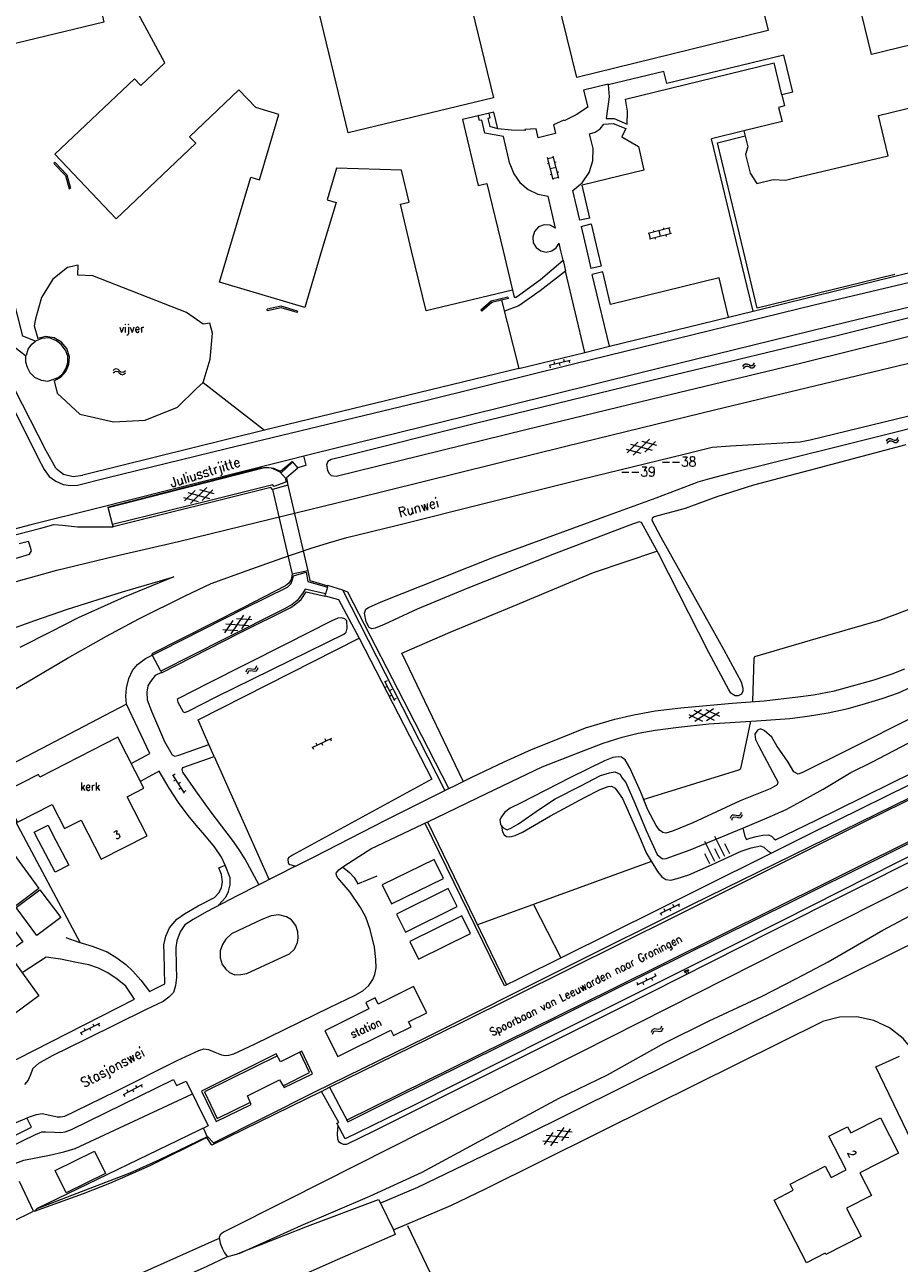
# Model space of a CAD drawing. Header units: metres. Extents: x 189705 to 199106, y 581686 to 588448.
# Tile 199 of 256: x 195154 to 195331, y 583295 to 583546. Entities that reach past the tile are written whole.
import ezdxf

# ---------------------------------------------------------------- set-up
doc = ezdxf.new("R2010")
doc.units = ezdxf.units.M
doc.layers.add('B-WA-OG-GBKN-G', color=7, linetype='Continuous', lineweight=18)
doc.styles.add('Style-STANDARD', font='STANDARD.shx')

msp = doc.modelspace()

# ---------------------------------------------------------------- linework, layer by layer
at = {"layer": 'B-WA-OG-GBKN-G'}
for p, q in [((195262.451, 583514.76), (195261.343, 583519.225)), ((195260.165, 583517.747), (195260.456, 583517.819)), ((195261.287, 583514.471), (195260.179, 583518.935)), ((195260.227, 583518.741), (195261.391, 583519.03)), ((195260.733, 583516.703), (195261.897, 583516.992)), ((195261.644, 583518.011), (195261.936, 583518.084)), ((195260.718, 583515.517), (195261.009, 583515.589)), ((195261.239, 583514.665), (195262.403, 583514.954)), ((195262.15, 583515.975), (195262.441, 583516.047)), ((195285.019, 583504.682), (195280.562, 583503.546)), ((195283.806, 583504.373), (195283.732, 583504.664)), ((195285.122, 583503.47), (195284.825, 583504.633)), ((195281.052, 583502.433), (195280.756, 583503.595)), ((195285.316, 583503.519), (195280.858, 583502.383)), ((195281.773, 583503.855), (195281.699, 583504.145)), ((195282.047, 583502.376), (195281.973, 583502.667)), ((195283.087, 583502.951), (195282.791, 583504.114)), ((195284.273, 583502.944), (195284.199, 583503.235)), ((195264.763, 583477.804), (195260.492, 583476.744)), ((195260.807, 583476.307), (195260.687, 583476.792)), ((195261.657, 583477.033), (195261.537, 583477.518)), ((195262.748, 583476.789), (195262.628, 583477.274)), ((195263.598, 583477.515), (195263.478, 583478)), ((195264.689, 583477.271), (195264.569, 583477.756)), ((195299.763, 583476.575), (195299.978, 583476.921)), ((195299.978, 583476.921), (195300.24, 583477.118)), ((195300.128, 583476.446), (195300.392, 583476.641)), ((195300.24, 583477.118), (195300.578, 583477.109)), ((195300.392, 583476.641), (195300.718, 583476.633)), ((195300.578, 583477.109), (195300.953, 583476.951)), ((195300.718, 583476.633), (195301.103, 583476.477)), ((195300.953, 583476.951), (195301.33, 583476.793)), ((195301.33, 583476.793), (195301.659, 583476.782)), ((195301.659, 583476.782), (195301.93, 583476.981)), ((195301.93, 583476.981), (195302.147, 583477.327)), ((195302.078, 583476.507), (195302.295, 583476.853)), ((195172.127, 583475.738), (195172.433, 583476.007)), ((195172.132, 583475.241), (195172.439, 583475.508)), ((195172.433, 583476.007), (195172.74, 583476.12)), ((195172.439, 583475.508), (195172.749, 583475.619)), ((195172.74, 583476.12), (195173.062, 583476.014)), ((195172.749, 583475.619), (195173.058, 583475.518)), ((195173.058, 583475.518), (195173.382, 583475.258)), ((195173.062, 583476.014), (195173.375, 583475.754)), ((195173.375, 583475.754), (195173.69, 583475.495)), ((195173.382, 583475.258), (195173.695, 583474.996)), ((195173.69, 583475.495), (195174.002, 583475.389)), ((195173.695, 583474.996), (195174.006, 583474.891)), ((195174.002, 583475.389), (195174.319, 583475.502)), ((195174.006, 583474.891), (195174.324, 583475.005)), ((195174.319, 583475.502), (195174.627, 583475.771)), ((195174.324, 583475.005), (195174.631, 583475.274)), ((195299.911, 583476.101), (195300.128, 583476.446)), ((195301.103, 583476.477), (195301.478, 583476.317)), ((195301.478, 583476.317), (195301.807, 583476.306)), ((195301.807, 583476.306), (195302.078, 583476.507)), ((195280.82, 583461.829), (195277.549, 583458.598)), ((195328.874, 583461.395), (195329.086, 583461.744)), ((195329.086, 583461.744), (195329.345, 583461.943)), ((195329.241, 583461.27), (195329.503, 583461.468)), ((195329.345, 583461.943), (195329.684, 583461.939)), ((195329.503, 583461.468), (195329.829, 583461.464)), ((195329.684, 583461.939), (195330.06, 583461.784)), ((195329.829, 583461.464), (195330.215, 583461.313)), ((195330.06, 583461.784), (195330.439, 583461.631)), ((195330.439, 583461.631), (195330.768, 583461.624)), ((195330.768, 583461.624), (195331.037, 583461.826)), ((195331.037, 583461.826), (195331.25, 583462.175)), ((195331.19, 583461.353), (195331.403, 583461.702)), ((195276.115, 583459.801), (195279.059, 583458.993)), ((195278.476, 583461.217), (195276.305, 583459.073)), ((195276.967, 583460.822), (195281.399, 583459.605)), ((195279.314, 583461.435), (195282.255, 583460.627)), ((195282.065, 583461.356), (195279.895, 583459.212)), ((195329.028, 583460.923), (195329.241, 583461.27)), ((195330.215, 583461.313), (195330.592, 583461.157)), ((195330.592, 583461.157), (195330.921, 583461.149)), ((195330.921, 583461.149), (195331.19, 583461.353)), ((195188.775, 583451.414), (195186.595, 583449.28)), ((195191.121, 583452.016), (195187.837, 583448.799)), ((195189.614, 583451.629), (195192.552, 583450.809)), ((195192.364, 583451.538), (195190.186, 583449.403)), ((195186.408, 583450.008), (195189.349, 583449.188)), ((195187.264, 583451.025), (195191.692, 583449.79)), ((195196.388, 583425.06), (195194.683, 583422.53)), ((195194.986, 583424.375), (195199.571, 583424.058)), ((195198.564, 583426.123), (195195.996, 583422.31)), ((195197.166, 583425.44), (195200.209, 583425.229)), ((195199.878, 583425.905), (195198.174, 583423.375)), ((195194.352, 583423.206), (195197.398, 583422.995)), ((195199.111, 583414.633), (195199.241, 583415.019)), ((195199.241, 583415.019), (195199.45, 583415.271)), ((195199.364, 583414.206), (195199.497, 583414.591)), ((195199.45, 583415.271), (195199.782, 583415.34)), ((195199.497, 583414.591), (195199.709, 583414.842)), ((195199.709, 583414.842), (195200.028, 583414.909)), ((195199.782, 583415.34), (195200.183, 583415.272)), ((195200.028, 583414.909), (195200.438, 583414.846)), ((195200.183, 583415.272), (195200.586, 583415.205)), ((195200.438, 583414.846), (195200.84, 583414.776)), ((195200.586, 583415.205), (195200.909, 583415.27)), ((195200.84, 583414.776), (195201.162, 583414.841)), ((195200.909, 583415.27), (195201.127, 583415.526)), ((195201.127, 583415.526), (195201.259, 583415.913)), ((195201.162, 583414.841), (195201.38, 583415.099)), ((195201.38, 583415.099), (195201.511, 583415.486)), ((195227.164, 583412.764), (195229.174, 583408.849)), ((195227.7, 583412.814), (195227.256, 583412.586)), ((195227.712, 583411.696), (195227.268, 583411.468)), ((195228.614, 583411.035), (195228.169, 583410.806)), ((195228.626, 583409.917), (195228.181, 583409.689)), ((195229.527, 583409.256), (195229.083, 583409.027)), ((195291.403, 583406.951), (195288.87, 583405.251)), ((195289.846, 583406.845), (195293.974, 583404.822)), ((195293.819, 583407.115), (195290.003, 583404.552)), ((195292.267, 583407.009), (195295.006, 583405.666)), ((195294.954, 583406.418), (195292.422, 583404.717)), ((195288.818, 583406.002), (195291.56, 583404.658)), ((195216.384, 583401.121), (195212.414, 583399.224)), ((195212.81, 583398.859), (195212.594, 583399.31)), ((195213.496, 583399.741), (195213.281, 583400.192)), ((195214.614, 583399.721), (195214.399, 583400.172)), ((195215.301, 583400.603), (195215.085, 583401.055)), ((195216.419, 583400.583), (195216.203, 583401.034)), ((195184.177, 583393.769), (195186.517, 583390.043)), ((195184.707, 583393.866), (195184.283, 583393.6)), ((195184.815, 583392.753), (195184.392, 583392.487)), ((195185.77, 583392.172), (195185.347, 583391.906)), ((195185.879, 583391.06), (195185.455, 583390.794)), ((195186.834, 583390.479), (195186.411, 583390.213)), ((195299.334, 583385.77), (195299.487, 583386.149)), ((195297.274, 583384.986), (195297.424, 583385.365)), ((195297.424, 583385.365), (195297.647, 583385.605)), ((195297.503, 583384.546), (195297.656, 583384.923)), ((195297.647, 583385.605), (195297.982, 583385.656)), ((195297.656, 583384.923), (195297.882, 583385.162)), ((195297.882, 583385.162), (195298.204, 583385.213)), ((195297.982, 583385.656), (195298.379, 583385.567)), ((195298.204, 583385.213), (195298.61, 583385.127)), ((195298.379, 583385.567), (195298.777, 583385.478)), ((195298.61, 583385.127), (195299.007, 583385.036)), ((195298.777, 583385.478), (195299.103, 583385.526)), ((195299.007, 583385.036), (195299.333, 583385.084)), ((195299.103, 583385.526), (195299.334, 583385.77)), ((195299.333, 583385.084), (195299.564, 583385.33)), ((195299.564, 583385.33), (195299.716, 583385.709)), ((195296.095, 583377.201), (195294.058, 583381.241)), ((195294.075, 583376.183), (195292.038, 583380.223)), ((195295.085, 583376.692), (195294.066, 583378.712)), ((195297.105, 583377.711), (195296.086, 583379.731)), ((195293.065, 583375.673), (195292.046, 583377.693)), ((195286.895, 583367.523), (195282.963, 583365.548)), ((195284.035, 583366.087), (195283.811, 583366.533)), ((195285.153, 583366.089), (195284.929, 583366.535)), ((195285.822, 583366.984), (195285.598, 583367.431)), ((195286.94, 583366.986), (195286.716, 583367.433)), ((195283.366, 583365.191), (195283.141, 583365.638)), ((195287.837, 583354.034), (195287.998, 583353.662)), ((195288.023, 583354.115), (195288.346, 583353.37)), ((195288.209, 583354.196), (195288.371, 583353.824)), ((195288.395, 583354.277), (195288.719, 583353.532)), ((195288.581, 583354.358), (195288.743, 583353.985)), ((195278.288, 583351.686), (195278.506, 583351.237)), ((195278.326, 583351.149), (195282.284, 583353.071)), ((195279.406, 583351.673), (195279.624, 583351.224)), ((195280.087, 583352.56), (195280.305, 583352.11)), ((195281.205, 583352.547), (195281.423, 583352.097)), ((195281.886, 583353.434), (195282.105, 583352.984)), ((195169.378, 583343.291), (195165.446, 583341.316)), ((195165.849, 583340.959), (195165.624, 583341.406)), ((195166.518, 583341.855), (195166.294, 583342.301)), ((195167.636, 583341.857), (195167.412, 583342.303)), ((195168.305, 583342.752), (195168.081, 583343.199)), ((195169.423, 583342.754), (195169.199, 583343.201)), ((195281.223, 583341.549), (195281.35, 583341.936)), ((195281.35, 583341.936), (195281.557, 583342.189)), ((195281.48, 583341.123), (195281.609, 583341.51)), ((195281.557, 583342.189), (195281.888, 583342.262)), ((195281.609, 583341.51), (195281.819, 583341.762)), ((195281.819, 583341.762), (195282.137, 583341.833)), ((195281.888, 583342.262), (195282.29, 583342.197)), ((195282.137, 583341.833), (195282.548, 583341.773)), ((195282.29, 583342.197), (195282.693, 583342.134)), ((195282.548, 583341.773), (195282.951, 583341.707)), ((195282.693, 583342.134), (195283.015, 583342.202)), ((195282.951, 583341.707), (195283.273, 583341.775)), ((195283.015, 583342.202), (195283.231, 583342.46)), ((195283.231, 583342.46), (195283.359, 583342.848)), ((195283.273, 583341.775), (195283.488, 583342.034)), ((195283.488, 583342.034), (195283.616, 583342.423)), ((195178.049, 583330.849), (195174.139, 583328.83)), ((195174.546, 583328.478), (195174.317, 583328.922)), ((195175.205, 583329.381), (195174.976, 583329.825)), ((195176.323, 583329.395), (195176.094, 583329.84)), ((195176.982, 583330.298), (195176.753, 583330.743)), ((195178.1, 583330.313), (195177.871, 583330.757)), ((195259.543, 583318.737), (195261.314, 583321.221)), ((195260.851, 583318.484), (195263.52, 583322.227)), ((195265.139, 583321.287), (195262.1, 583321.58)), ((195263.055, 583319.488), (195264.827, 583321.972)), ((195262.266, 583319.13), (195259.23, 583319.422)), ((195264.474, 583320.136), (195259.899, 583320.576))]:
    msp.add_line(p, q, dxfattribs=at)
at = {"layer": 'B-WA-OG-GBKN-G', "flags": 128}
for points in [[(195309.878, 583532.179), (195307.639, 583531.632), (195308.185, 583529.397), (195307, 583529.108), (195307.696, 583526.26), (195299.953, 583524.369), (195300.747, 583521.117), (195300.322, 583519.529), (195301.238, 583515.777), (195302.566, 583513.676), (195305.938, 583514.499), (195308.406, 583514.354), (195310.025, 583514.735), (195329.227, 583519.254), (195327.227, 583527.443), (195340.298, 583530.635), (195342.311, 583522.392), (195354.91, 583525.469), (195349.964, 583545.722), (195325.861, 583539.835), (195313.995, 583588.416)], [(195259.133, 583563.543), (195264.979, 583564.977), (195265.105, 583564.462), (195273.766, 583566.586), (195273.645, 583567.08), (195285.597, 583570.012), (195285.747, 583569.399), (195294.348, 583571.509), (195294.191, 583572.147), (195299.761, 583573.513), (195304.526, 583554.09), (195302.133, 583552.119), (195303.482, 583550.481), (195304.907, 583544.672), (195266.099, 583535.151), (195259.133, 583563.543)], [(195212.921, 583552.266), (195223.854, 583554.903), (195223.974, 583554.405), (195232.637, 583556.494), (195232.504, 583557.048), (195242.356, 583559.424), (195249.206, 583531.018), (195219.758, 583523.917), (195212.921, 583552.266)], [(195195.59, 583500), (195200.027, 583514.971), (195201.801, 583514.445), (195205.722, 583527.676), (195201.032, 583529.066), (195197.63, 583532.657), (195187.611, 583523.167), (195188.884, 583521.824), (195172.73, 583506.523), (195160.327, 583519.624), (195176.471, 583534.914), (195177.74, 583533.575), (195182.576, 583538.158), (195176.312, 583549.757), (195169.819, 583548.188), (195170.251, 583546.399), (195148.629, 583541.197)], [(195309.878, 583532.179), (195308.038, 583539.696), (195284.353, 583533.921), (195283.748, 583536.414), (195272.469, 583533.678), (195272.443, 583533.785), (195267.481, 583532.579), (195268.311, 583529.161)], [(195275.948, 583530.775), (195306.105, 583538.129)], [(195307.692, 583531.644), (195306.105, 583538.129)], [(195272.469, 583533.678), (195272.638, 583531.246), (195272.06, 583526.822), (195273.654, 583526.847), (195276.32, 583525.736), (195276.363, 583528.348), (195275.948, 583530.775)], [(195250.095, 583524.783), (195249.293, 583528.144), (195242.911, 583526.623), (195246.096, 583513.266), (195247.893, 583513.695), (195251.181, 583500)], [(195252.561, 583517.667), (195251.23, 583523.202), (195247.476, 583523.862), (195246.836, 583526.51), (195246.361, 583526.43), (195246.133, 583527.39)], [(195248.284, 583527.924), (195248.501, 583526.941), (195248.097, 583526.838), (195248.468, 583525.221)], [(195268.311, 583529.161), (195266.008, 583527.615), (195263.538, 583526.354)], [(195250.095, 583524.783), (195248.468, 583525.221)], [(195255.614, 583524.45), (195252.846, 583524.473), (195250.095, 583524.783)], [(195263.538, 583526.354), (195263.464, 583526.518), (195261.378, 583525.572), (195261.8, 583523.791), (195258.295, 583522.961), (195257.876, 583524.732), (195255.605, 583524.627), (195255.614, 583524.45)], [(195271.574, 583525.716), (195273.474, 583525.862), (195276.035, 583524.794), (195275.252, 583523.163), (195278.583, 583521.202), (195279.71, 583516.368), (195267.188, 583513.315)], [(195268.649, 583523.744), (195269.828, 583524.058), (195270.841, 583524.74), (195271.574, 583525.716)], [(195299.953, 583524.369), (195293.408, 583522.735)], [(195269.4, 583520.748), (195268.649, 583523.744)], [(195298.909, 583500), (195293.408, 583522.735)], [(195294.597, 583521.949), (195300.203, 583523.346)], [(195299.88, 583500), (195294.597, 583521.949)], [(195265.274, 583512.266), (195267.22, 583513.823), (195268.628, 583515.879), (195269.376, 583518.256), (195269.4, 583520.748)], [(195160.367, 583517.951), (195160.143, 583517.733), (195162.471, 583515.266), (195163.187, 583512.623)], [(195160.367, 583517.951), (195162.763, 583515.412)], [(195232.626, 583500), (195230.35, 583509.483), (195232.149, 583509.915), (195230.592, 583516.401), (195217.433, 583516.78), (195215.535, 583510.375), (195217.308, 583509.85), (195214.389, 583500)], [(195252.561, 583517.667), (195253.325, 583515.636), (195254.573, 583513.861), (195256.226, 583512.456), (195258.178, 583511.509), (195260.305, 583511.081)], [(195162.763, 583515.412), (195163.496, 583512.707)], [(195163.187, 583512.623), (195163.496, 583512.707)], [(195268.767, 583506.663), (195266.696, 583506.212), (195265.274, 583512.266)], [(195268.767, 583506.663), (195267.188, 583513.315)], [(195261.801, 583504.584), (195260.305, 583511.081)], [(195261.801, 583504.584), (195260.739, 583505.201), (195259.515, 583505.297), (195258.37, 583504.854), (195257.53, 583503.957), (195257.162, 583502.786)], [(195266.987, 583504.981), (195268.988, 583505.491), (195270.297, 583500)], [(195266.987, 583504.981), (195268.147, 583500)], [(195257.162, 583502.786), (195257.294, 583501.653), (195257.871, 583500.668), (195258.796, 583500)], [(195135.764, 583500), (195141.747, 583488.144), (195149.24, 583473.441), (195156.882, 583458.128), (195158.165, 583455.656), (195159.198, 583454.278), (195160.489, 583453.28), (195162.035, 583452.637), (195163.583, 583452.399), (195164.879, 583452.494), (195170.779, 583454.011), (195195.118, 583459.95), (195236.038, 583469.811), (195265.464, 583477.093), (195314.193, 583489.046), (195360.454, 583500)], [(195373.815, 583500), (195371.673, 583498.765), (195370.119, 583497.885), (195368.464, 583497.081), (195365.538, 583496.233), (195353.764, 583493.427), (195320.931, 583485.528), (195279.094, 583475.265), (195243.412, 583466.391), (195212.944, 583458.937), (195168.766, 583447.746), (195155.464, 583444.415), (195140.814, 583440.608)], [(195148.348, 583492.35), (195151.363, 583481.179), (195154.399, 583478.774), (195154.392, 583477.529), (195154.691, 583476.435), (195155.244, 583475.314), (195156.205, 583474.393), (195157.548, 583473.776), (195158.893, 583473.592), (195159.935, 583473.891), (195161.005, 583474.342), (195161.922, 583475.048), (195162.589, 583476.188), (195162.951, 583477.38), (195162.983, 583478.625), (195162.456, 583479.898), (195161.599, 583481.047), (195160.637, 583481.763), (195159.217, 583482.356), (195157.668, 583482.238), (195156.395, 583481.686), (195153.835, 583482.716), (195149.453, 583500)], [(195151.288, 583432.597), (195160.725, 583435.238), (195172.729, 583438.145), (195185.368, 583441.048), (195198.11, 583444.154), (195220.49, 583449.621), (195263.878, 583460.408), (195294.296, 583467.813), (195342.972, 583479.511), (195381.858, 583488.978), (195424.104, 583500)], [(195214.389, 583500), (195210.986, 583488.517), (195193.705, 583493.638), (195195.59, 583500)], [(195387.3, 583500), (195358.408, 583492.664), (195319.138, 583482.819), (195284.373, 583474.449), (195245.309, 583464.932), (195218.045, 583458.12), (195216.291, 583457.673), (195215.654, 583457.296), (195215.396, 583456.611), (195215.568, 583455.542), (195215.869, 583454.931), (195216.299, 583454.471), (195217.339, 583454.287), (195221.435, 583455.358), (195255.768, 583463.756), (195281.379, 583469.967), (195311.744, 583477.27), (195344.069, 583485.375), (195378.683, 583493.797), (195404.167, 583500)], [(195251.181, 583500), (195253.088, 583492.059), (195235.543, 583487.848), (195232.626, 583500)], [(195258.796, 583500), (195259.923, 583499.76), (195261.05, 583500)], [(195261.05, 583500), (195261.934, 583500.624), (195262.511, 583501.539)], [(195262.873, 583500), (195262.511, 583501.539)], [(195263.321, 583498.098), (195262.873, 583500)], [(195268.147, 583500), (195268.982, 583496.417)], [(195270.297, 583500), (195271.031, 583496.921), (195268.982, 583496.417)], [(195301.865, 583487.786), (195298.909, 583500)], [(195330.565, 583495.246), (195302.683, 583488.356), (195299.88, 583500)], [(195330.856, 583494.931), (195351.426, 583500)], [(195190.401, 583473.343), (195191.809, 583478.058), (195192.258, 583483.286), (195191.745, 583485.316), (195190.347, 583485.142), (195186.979, 583487.524), (195167.998, 583494.92), (195165.009, 583495.111), (195165.047, 583497.085), (195162.915, 583496.629), (195159.913, 583494.241), (195157.614, 583490.572), (195156.372, 583486.249), (195156.096, 583484.804), (195156.847, 583482.25)], [(195253.088, 583492.059), (195253.427, 583490.628), (195253.818, 583490.631), (195258.755, 583494.194), (195263.321, 583498.098), (195263.828, 583495.924), (195258.702, 583491.886), (195254.377, 583488.881), (195251.439, 583487.774)], [(195254.344, 583476.152), (195267.72, 583479.429), (195272.745, 583480.66), (195296.851, 583486.57), (195301.865, 583487.786), (195330.856, 583494.931)], [(195267.72, 583479.429), (195263.828, 583495.924)], [(195296.851, 583486.57), (195294.93, 583494.518), (195272.927, 583489.129), (195271.349, 583495.747), (195269.206, 583495.187)], [(195272.745, 583480.66), (195269.206, 583495.187)], [(195252.152, 583490.648), (195248.747, 583489.815), (195246.644, 583487.99), (195246.854, 583487.748)], [(195252.154, 583490.649), (195252.23, 583490.329), (195248.884, 583489.51), (195246.854, 583487.748)], [(195250.861, 583489.977), (195254.344, 583476.152)], [(195209.496, 583487.805), (195206.18, 583488.771), (195203.373, 583488.188)], [(195209.407, 583487.498), (195206.167, 583488.442), (195203.434, 583487.869), (195203.373, 583488.188)], [(195209.496, 583487.805), (195209.407, 583487.498)], [(195154.551, 583478.824), (195154.913, 583480.042), (195155.63, 583481.08), (195156.395, 583481.686)], [(195163.266, 583478.542), (195162.764, 583480.181), (195161.697, 583481.522), (195160.213, 583482.38), (195158.518, 583482.634), (195156.847, 583482.25)], [(195160.167, 583473.682), (195161.531, 583474.419), (195162.572, 583475.566), (195163.173, 583476.995), (195163.266, 583478.542)], [(195254.344, 583476.152), (195202.823, 583463.666), (195166.009, 583454.492)], [(195160.506, 583455.913), (195158.568, 583459.482), (195152.124, 583472.024)], [(195160.167, 583473.682), (195160.802, 583471.169), (195165.364, 583466.867), (195172.182, 583465.303), (195178.599, 583465.679), (195185.179, 583468.31), (195189.04, 583472.074)], [(195190.401, 583473.343), (195189.04, 583472.074)], [(195190.401, 583473.343), (195202.823, 583463.666)], [(195186.733, 583430.064), (195191.978, 583432.551), (195199.307, 583435.152), (195206.331, 583437.655), (195212.056, 583439.656), (195215.796, 583440.804), (195219.485, 583441.876), (195229.785, 583444.36), (195247.563, 583448.81), (195267.07, 583453.709), (195287.874, 583458.802), (195293.57, 583460.193), (195297.254, 583460.453), (195311.356, 583461.289), (195313.415, 583461.685), (195333.43, 583466.554)], [(195332.764, 583460.638), (195313.231, 583455.435), (195301.887, 583452.499), (195294.458, 583450.126), (195288.044, 583447.774), (195281.787, 583446.08), (195281.353, 583445.727), (195281.327, 583445.372), (195283.163, 583441.956), (195290.788, 583428.295), (195295.923, 583419.119), (195299.419, 583412.595), (195299.768, 583411.348), (195299.739, 583410.688), (195299.457, 583410.13), (195298.82, 583409.778), (195298.236, 583409.756), (195297.35, 583410.32), (195296.871, 583411.085), (195292.897, 583418.552), (195282.689, 583438.656), (195279.19, 583444.951), (195278.76, 583445.055), (195276.647, 583444.279), (195261.581, 583438.569), (195243.993, 583431.628), (195233.76, 583427.314), (195227.038, 583424.226), (195225.256, 583423.499), (195224.57, 583423.375), (195224.038, 583423.632), (195223.409, 583424.78), (195223.063, 583426.509), (195223.371, 583427.32), (195223.881, 583427.699), (195226.478, 583428.828), (195238.874, 583433.765), (195249.436, 583437.925), (195259.234, 583441.555), (195271.805, 583446.11), (195282.188, 583449.915), (195290.714, 583453.146), (195293.08, 583453.869), (195298.447, 583455.288), (195317.598, 583459.985), (195331.128, 583463.391), (195342.726, 583466.351)], [(195308.556, 583386.729), (195311.485, 583388.364), (195316.07, 583390.854), (195321.65, 583394.203), (195326.03, 583396.389), (195334.715, 583400.89), (195336.98, 583401.945), (195342.019, 583403.644), (195345.196, 583404.059), (195352.292, 583405.773), (195354.785, 583406.522), (195356.567, 583407.249), (195360.539, 583409.259), (195377.019, 583417.985), (195386.033, 583422.281), (195388.681, 583423.536), (195403.557, 583431.661), (195416.34, 583437.918), (195430.576, 583445.284), (195442.672, 583451.163), (195456.04, 583457.441), (195472.923, 583465.682)], [(195171.002, 583448.013), (195201.931, 583455.999), (195203.227, 583456.169), (195204.648, 583455.958), (195206.042, 583455.316), (195208.439, 583457.284), (195209.576, 583455.957), (195207.254, 583453.988), (195207.525, 583452.461), (195204.422, 583451.614), (195204.12, 583451.997), (195172.125, 583444.069)], [(195206.09, 583454.908), (195208.414, 583457.107)], [(195209.551, 583456.084), (195211.23, 583456.532), (195210.808, 583458.44)], [(195146.43, 583440.907), (195157.493, 583443.743), (195160.139, 583444.491), (195161.84, 583444.405), (195164.936, 583444.032), (195172.125, 583444.069), (195171.155, 583447.936), (195202.794, 583456.096), (195204.191, 583456.012), (195205.357, 583455.471), (195205.914, 583455.164), (195207.076, 583453.913), (195207.148, 583453.073), (195204.705, 583452.223), (195204.504, 583452.58), (195191.227, 583449.274), (195171.975, 583444.527), (195172.1, 583444.196)], [(195160.506, 583455.913), (195162.105, 583454.724), (195164.034, 583454.226), (195166.009, 583454.492)], [(195204.422, 583451.614), (195208.423, 583434.442), (195208.188, 583433.375), (195207.752, 583432.642), (195207.089, 583432.06), (195198.405, 583427.611), (195179.967, 583418.286), (195180.067, 583418.057)], [(195207.525, 583452.461), (195211.601, 583435.11), (195208.423, 583434.442)], [(195152.254, 583437.597), (195155.179, 583438.471), (195155.564, 583439.206)], [(195155.564, 583439.206), (195155.115, 583440.757), (195154.964, 583441.038), (195153.057, 583440.592)], [(195243.078, 583392.452), (195230.615, 583418.387), (195240.466, 583422.653), (195253.194, 583427.943), (195269.486, 583434.791), (195282.31, 583439.09)], [(195150.272, 583422.897), (195156.278, 583425.049), (195162.895, 583427.375), (195174.037, 583430.871), (195184.467, 583433.888)], [(195184.467, 583433.888), (195174.388, 583429.802), (195168.965, 583427.367), (195165.043, 583425.559), (195159.518, 583422.744), (195153.202, 583419.551)], [(195175.915, 583396.126), (195179.582, 583398.037), (195174.859, 583408.048), (195174.715, 583409.726), (195174.825, 583411.352), (195175.318, 583413.306), (195176.088, 583414.903), (195177.086, 583416.142), (195178.692, 583417.353), (195181.773, 583418.886), (195198.964, 583427.582), (195207.494, 583431.804), (195208.235, 583432.562), (195208.518, 583433.348), (195208.7, 583434.135), (195211.244, 583434.858), (195211.59, 583432.925), (195215.571, 583431.81), (195215.183, 583430.44), (195211.048, 583431.378), (195210.535, 583430.517), (195209.411, 583429.1), (195208.416, 583428.318), (195206.862, 583427.386), (195194.638, 583421.229), (195181.803, 583414.744), (195180.067, 583418.057)], [(195211.601, 583435.11), (195212.022, 583433.126), (195215.624, 583432.089)], [(195215.571, 583431.81), (195215.599, 583432.242), (195218.591, 583431.235), (195239.361, 583390.567)], [(195301.786, 583408.593), (195302.034, 583417.332), (195302.214, 583417.712), (195313.484, 583421.029), (195327.551, 583425.119), (195330.656, 583426.246), (195335.44, 583428.074), (195342.289, 583431.009), (195344.528, 583431.911), (195345.341, 583431.958), (195346.255, 583431.724), (195351.596, 583428.315)], [(195149.543, 583409.535), (195154.791, 583412.58), (195162.868, 583417.389), (195170.79, 583421.868), (195177.362, 583425.389), (195186.733, 583430.064)], [(195181.953, 583414.438), (195197.692, 583422.457), (195208.159, 583427.709), (195209.178, 583428.416), (195210.25, 583429.299), (195211.248, 583430.868), (195215.08, 583429.984), (195215.183, 583430.44)], [(195215.131, 583430.034), (195217.819, 583429.333), (195221.97, 583421.484)], [(195218.591, 583431.235), (195219.63, 583430.848), (195233.235, 583404.474), (195240.149, 583390.918)], [(195219.541, 583423.479), (195219.473, 583424.979), (195219.094, 583425.413), (195218.384, 583425.595), (195217.673, 583425.523), (195216.323, 583424.92), (195207.155, 583420.219), (195191.213, 583412.202), (195185.508, 583409.312), (195185.1, 583409.009), (195185.224, 583408.474), (195186.332, 583406.512), (195186.661, 583406.383), (195187.501, 583406.734), (195193.028, 583409.549), (195215.437, 583420.555), (195218.875, 583422.264), (195219.385, 583422.667), (195219.541, 583423.479)], [(195181.803, 583414.744), (195181.902, 583414.489), (195180.655, 583413.887), (195179.709, 583412.697), (195179.196, 583411.76), (195178.986, 583410.516), (195179.003, 583408.966), (195179.931, 583406.648), (195182.567, 583400.536), (195184.102, 583397.808), (195184.634, 583397.551), (195185.448, 583397.751), (195191.53, 583399.902), (195189.397, 583404.919), (195221.97, 583421.484), (195236.705, 583392.843), (195208.456, 583377.423), (195207.667, 583376.919), (195207.538, 583376.589), (195207.585, 583375.929), (195207.736, 583375.597), (195209.093, 583375.23), (195197.391, 583369.302), (195191.023, 583365.983), (195188.322, 583364.423), (195186.691, 583363.289), (195185.744, 583361.871), (195185.075, 583360.096), (195184.864, 583358.7), (195184.895, 583354.965), (195184.96, 583352.652), (195184.798, 583351.001), (195184.359, 583349.58), (195183.415, 583348.621), (195182.292, 583347.788)], [(195209.093, 583375.23), (195212.874, 583377.145), (195227.442, 583384.636), (195236.814, 583389.311), (195244.81, 583393.281), (195251.379, 583396.37), (195256.929, 583398.88), (195262.223, 583400.985), (195267.899, 583403.241), (195273.827, 583405.063), (195277.692, 583405.881), (195282.015, 583406.72), (195287.199, 583407.352), (195297.618, 583408.261), (195304.098, 583408.733), (195310.934, 583409.559), (195314.087, 583409.974), (195318.333, 583410.763), (195326.345, 583413.005), (195330.034, 583414.205), (195332.579, 583415.207)], [(195324.619, 583408.187), (195328.027, 583409.211), (195331.335, 583410.386), (195334.543, 583411.868)], [(195174.834, 583408.1), (195147.25, 583393.668), (195165.463, 583359.671)], [(195162.309, 583324.496), (195164.422, 583325.501), (195172.851, 583329.672), (195185.126, 583335.779), (195189.48, 583337.864), (195190.523, 583338.163), (195191.462, 583338.056), (195192.754, 583337.465), (195194.097, 583336.949), (195194.936, 583336.818), (195195.571, 583336.865), (195196.589, 583337.138), (195200.79, 583339.122), (195216.144, 583346.61), (195221.186, 583349.072), (195222.715, 583349.954), (195223.94, 583351.039), (195224.785, 583352.203), (195225.196, 583353.243), (195225.432, 583354.588), (195225.364, 583356.316), (195225.073, 583358.783), (195224.202, 583362.37), (195223.326, 583364.865), (195222.27, 583366.827), (195220.203, 583369.964), (195217.704, 583372.875), (195217.375, 583373.334), (195217.353, 583373.791), (195217.889, 583374.474), (195218.655, 583375.106), (195221.918, 583377.196), (195224.338, 583378.732), (195237.579, 583385.011), (195246.007, 583389.056), (195252.882, 583392.372), (195259.096, 583395.336), (195267.036, 583398.443), (195271.465, 583400.147), (195275.332, 583401.37), (195278.511, 583402.166), (195282.019, 583402.808), (195286.722, 583403.417), (195292.846, 583404.069), (195302.553, 583404.675), (195309.26, 583405.172), (195312.845, 583405.609), (195317.065, 583406.298), (195321.133, 583407.216), (195324.619, 583408.187)], [(195279.584, 583388.77), (195298.945, 583394.761), (195299.352, 583395.038), (195299.639, 583396.256), (195301.384, 583404.632)], [(195335.071, 583405.868), (195320.81, 583398.654), (195311.821, 583394.232), (195310.955, 583393.882), (195310.119, 583394.343), (195308.935, 583396.281), (195306.616, 583399.648), (195305.609, 583401.406), (195304.092, 583402.762), (195303.357, 583403.045), (195302.721, 583402.794), (195302.158, 583401.959), (195302.304, 583400.891)], [(195173.086, 583401.354), (195157.272, 583393.302), (195157.019, 583393.799), (195149.702, 583390.073), (195152.723, 583384.142), (195159.8, 583387.746)], [(195159.8, 583387.746), (195162.291, 583382.853), (195165.682, 583384.578), (195169.726, 583376.632), (195178.999, 583381.351), (195174.959, 583389.289), (195178.349, 583391.015), (195173.086, 583401.354)], [(195215.984, 583330.4), (195242.722, 583343.516), (195285.989, 583365.002), (195324.647, 583384.328), (195354.747, 583399.179), (195353.692, 583401.548)], [(195299.747, 583382.915), (195300.196, 583381.236), (195300.498, 583380.625), (195301.184, 583380.925), (195302.431, 583381.249), (195303.804, 583381.521), (195304.948, 583381.59), (195305.581, 583381.283), (195306.036, 583380.797), (195306.39, 583380.592), (195314.614, 583384.561), (195323.807, 583389.084), (195330.607, 583392.477), (195345.606, 583399.788), (195351.205, 583402.043), (195353.038, 583402.77), (195353.444, 583402.768), (195353.799, 583402.538), (195353.948, 583401.952), (195353.286, 583401.499)], [(195134.574, 583310.217), (195156.371, 583320.768), (195157.669, 583321.32), (195158.431, 583321.367), (195160.26, 583321.256), (195161.53, 583321.172), (195162.419, 583321.345), (195163.666, 583321.821), (195184.344, 583331.921), (195184.973, 583330.723), (195186.958, 583331.601), (195191.382, 583322.583), (195156.724, 583305.801), (195175.61, 583313.014), (195181.593, 583315.726), (195191.268, 583320.398), (195192.456, 583319.121), (195212.982, 583329.426), (195235.645, 583340.557), (195263.837, 583354.681), (195289.277, 583367.371), (195354.341, 583399.308)], [(195201.719, 583371.387), (195198.902, 583376.663), (195197.592, 583378.677), (195196.306, 583380.488), (195192.017, 583386.153), (195188.865, 583390.49), (195186.268, 583394.265), (195186.093, 583394.825), (195186.247, 583395.23), (195192.635, 583397.482), (195191.53, 583399.902)], [(195302.304, 583400.891), (195302.908, 583399.693), (195306.404, 583393.195), (195306.858, 583392.328), (195306.727, 583391.694), (195305.3, 583390.889), (195299.191, 583388.457), (195289.644, 583384.038), (195285.495, 583382.334), (195284.121, 583381.883), (195283.512, 583382.04), (195282.854, 583382.5), (195282.199, 583383.47), (195280.488, 583386.656), (195279.059, 583390.221), (195276.823, 583395.162), (195275.893, 583396.768), (195275.159, 583397.305), (195274.499, 583397.411), (195273.405, 583397.239), (195271.726, 583396.588), (195264.85, 583393.221), (195254.688, 583387.967), (195252.626, 583386.961), (195251.428, 583386.079), (195250.864, 583385.218), (195250.505, 583384.585), (195250.653, 583383.644), (195251.335, 583382.903), (195251.969, 583382.62), (195252.885, 583383.022), (195254.286, 583383.802), (195258.543, 583386.751), (195261.754, 583388.842), (195266.924, 583391.482), (195270.923, 583393.594), (195272.729, 583394.169), (195273.797, 583394.341), (195274.912, 583393.903), (195275.138, 583393.291), (195276.072, 583392.193), (195277.853, 583387.991), (195280.135, 583382.439), (195282.396, 583377.574), (195283.459, 583376.679), (195284.196, 583376.751), (195289.056, 583378.553), (195299.925, 583382.991), (195304.66, 583384.997), (195308.556, 583386.729)], [(195192.635, 583397.482), (195203.782, 583372.443)], [(195162.522, 583360.728), (195165.159, 583359.8), (195167.872, 583359.022), (195170.94, 583357.837), (195172.889, 583356.657), (195174.737, 583355.275), (195176.152, 583353.92), (195177.718, 583352.107), (195179.509, 583349.81), (195182.59, 583351.369), (195182.529, 583354.317), (195182.495, 583357.468), (195182.377, 583359.273), (195182.793, 583361.023), (195183.589, 583362.696), (195185.046, 583364.441), (195186.601, 583365.55), (195189.378, 583367.161), (195192.663, 583368.846), (195193.635, 583369.882), (195194.071, 583370.896), (195194.306, 583372.063), (195194.085, 583373.513), (195193.559, 583374.862), (195194.806, 583375.44), (195194.103, 583377.07), (195192.692, 583379.111), (195190.697, 583381.51), (195188.956, 583383.553), (195187.34, 583385.493), (195185.398, 583388.146), (195183.482, 583391.027), (195181.494, 583394.519), (195177.725, 583392.457)], [(195219.454, 583323.698), (195273.212, 583350.259), (195316.963, 583372.073), (195361.197, 583394.086), (195362.302, 583391.641), (195362.149, 583391.617)], [(195338.337, 583394.085), (195313.967, 583382.075), (195282.363, 583366.267), (195254.198, 583352.27), (195251.473, 583350.963), (195235.363, 583383.881)], [(195362.174, 583391.591), (195342.77, 583381.94), (195307.828, 583364.195), (195260.207, 583340.395), (195233.033, 583326.647), (195219.129, 583319.888), (195217.47, 583323.099), (195217.852, 583323.224), (195214.354, 583329.494), (195215.984, 583330.4), (195219.706, 583323.34), (195229.027, 583328.041), (195309.753, 583368.021), (195361.042, 583393.579), (195362.174, 583391.591)], [(195217.646, 583322.641), (195217.535, 583320.913), (195217.581, 583319.948), (195217.807, 583319.362), (195218.338, 583319.029), (195218.743, 583318.849), (195219.505, 583318.844), (195224.904, 583321.458), (195239.929, 583328.997), (195274.742, 583346.439), (195305.76, 583362.097), (195336.32, 583377.428), (195356.311, 583387.406), (195360.921, 583389.717), (195362.551, 583390.7), (195363.011, 583391.104), (195363.217, 583391.789), (195363.144, 583392.322), (195362.561, 583392.707), (195361.902, 583392.787)], [(195250.854, 583383.363), (195251.051, 583382.193), (195251.404, 583381.556), (195251.859, 583381.248), (195252.545, 583381.144), (195253.638, 583381.417), (195255.09, 583382.095), (195260.771, 583385.442), (195267.649, 583389.166), (195270.832, 583390.799), (195272.486, 583391.4), (195273.147, 583391.422), (195273.881, 583391.011), (195275.369, 583388.97), (195276.248, 583386.958), (195278.983, 583380.667), (195280.163, 583377.942), (195282.43, 583374.168), (195283.313, 583373.072), (195284.174, 583372.533), (195285.163, 583372.4), (195286.435, 583372.698), (195288.827, 583373.473), (195293.384, 583375.506), (195299.392, 583378.268), (195301.479, 583378.942), (195303.335, 583379.313), (195304.046, 583379.055), (195304.88, 583378.288), (195305.513, 583377.903)], [(195147.44, 583383.843), (195157.098, 583370.697), (195149.935, 583365.259), (195153.821, 583359.85), (195151.766, 583358.374), (195149.695, 583361.257), (195145.112, 583357.964)], [(195235.872, 583384.183), (195251.881, 583351.165)], [(195157.088, 583380.287), (195156.16, 583382.13), (195158.937, 583383.535), (195159.859, 583381.699)], [(195159.859, 583381.699), (195163.172, 583375.439), (195160.37, 583374.003), (195157.088, 583380.287)], [(195239.069, 583372.737), (195237.174, 583376.599), (195226.645, 583371.435), (195228.539, 583367.573), (195239.069, 583372.737)], [(195246.078, 583363.418), (195281.094, 583376.133)], [(195193.494, 583367.341), (195194.95, 583368.934), (195195.49, 583370.075), (195195.852, 583371.445), (195195.834, 583372.843), (195194.806, 583375.44)], [(195338.535, 583373.63), (195308.078, 583358.324), (195266.897, 583337.487), (195235.115, 583321.477), (195207.509, 583307.578), (195194.52, 583300.967), (195193.858, 583300.437), (195193.626, 583299.931), (195193.849, 583298.735), (195194.25, 583297.742), (195194.702, 583296.799), (195195.232, 583296.06)], [(195218.629, 583375.055), (195220.045, 583373.903), (195220.955, 583372.907), (195221.71, 583371.608), (195225.67, 583373.263)], [(195358.16, 583371.44), (195286.1, 583335.73), (195254.71, 583320.13), (195233.82, 583310.02), (195226.317, 583306.859)], [(195157.283, 583370.437), (195161.525, 583364.795), (195156.7, 583361.168), (195152.459, 583366.811), (195157.283, 583370.437)], [(195241.86, 583367.023), (195240.036, 583370.698), (195229.546, 583365.493), (195231.37, 583361.817), (195241.86, 583367.023)], [(195197.648, 583296.681), (195210.25, 583302.354), (195224.15, 583308.324), (195234.792, 583313.17), (195247.019, 583319.785), (195262.531, 583328.186), (195272.309, 583332.909), (195283.797, 583339.325), (195292.94, 583343.823), (195303.557, 583348.795), (195310.765, 583352.49), (195317.081, 583355.81), (195328.113, 583362.254), (195338.938, 583367.961)], [(195257.35, 583367.472), (195262.857, 583356.617)], [(195209.639, 583360.697), (195209.595, 583361.891), (195209.144, 583363.19), (195208.312, 583364.312), (195207.248, 583364.953), (195205.726, 583365.343), (195204.176, 583365.123), (195202.293, 583364.422), (195198.702, 583362.689), (195196.105, 583361.484), (195194.957, 583360.422), (195194.291, 583359.308), (195193.801, 583358.065), (195193.845, 583356.643), (195194.219, 583355.243), (195194.95, 583354.299), (195195.708, 583353.634), (195196.773, 583353.196), (195197.992, 583353.215), (195199.238, 583353.436), (195205.629, 583356.4), (195207.844, 583357.455), (195208.916, 583358.414), (195209.481, 583359.733), (195209.639, 583360.697)], [(195244.59, 583361.554), (195242.817, 583365.151), (195232.245, 583359.941), (195234.018, 583356.344), (195244.59, 583361.554)], [(195145.112, 583357.964), (195147.265, 583355.025), (195150.767, 583357.656), (195157.045, 583348.917), (195150.563, 583344.121), (195147.497, 583348.307), (195140.857, 583343.441), (195141.046, 583343.183), (195133.791, 583337.868), (195121.672, 583354.412), (195126.189, 583357.722)], [(195149.457, 583334.477), (195176.428, 583348.227), (195174.688, 583350.905), (195172.918, 583352.287), (195171.045, 583353.592), (195169.17, 583354.543), (195167.193, 583355.24), (195164.706, 583355.686), (195161.432, 583356.364), (195158.539, 583356.761), (195153.672, 583353.612)], [(195235.716, 583345.477), (195233.004, 583350.839), (195225.851, 583347.262), (195225.212, 583348.541), (195223.316, 583347.593), (195223.955, 583346.314), (195215.005, 583341.837), (195217.649, 583336.619), (195228.413, 583341.936), (195228.926, 583340.896), (195232.502, 583342.663), (195232.015, 583343.649), (195235.716, 583345.477)], [(195182.292, 583347.788), (195178.804, 583346.13), (195166.657, 583340.15), (195159.757, 583336.783), (195157.004, 583335.172), (195155.857, 583334.187), (195155.316, 583332.793), (195154.905, 583331.804), (195154.163, 583330.919)], [(195228.936, 583301.457), (195240.59, 583306.43), (195247.61, 583309.8), (195281.56, 583326.66), (195315.93, 583343.72)], [(195334.45, 583337.57), (195332.235, 583340.294), (195329.465, 583342.45), (195326.28, 583343.926), (195322.844, 583344.648), (195319.334, 583344.578), (195315.93, 583343.72)], [(195212.518, 583333.086), (195210.409, 583337.672), (195206.054, 583335.536), (195205.174, 583337.167), (195190.021, 583329.577), (195193.037, 583323.463), (195200.116, 583326.905), (195199.363, 583328.637), (195205.882, 583331.878), (195206.789, 583330.324), (195212.518, 583333.086)], [(195205.451, 583336.759), (195190.655, 583329.422), (195193.243, 583324.072), (195199.992, 583327.362)], [(195206.613, 583330.68), (195211.935, 583333.345), (195210.026, 583337.369)], [(195343.084, 583300.578), (195326.731, 583334.552), (195331.501, 583336.691)], [(195136.083, 583307.287), (195147.133, 583312.587), (195151.31, 583314.571), (195154.007, 583315.573), (195159.245, 583316.585), (195162.144, 583317.255), (195164.408, 583317.955), (195166.496, 583318.883), (195188.215, 583329.028)], [(195214.354, 583329.494), (195192.148, 583318.639), (195191.09, 583320.221), (195179.554, 583314.466), (195176.218, 583312.96), (195171.381, 583310.852), (195166.087, 583308.747), (195156.137, 583305.169), (195156.724, 583305.801)], [(195091.931, 583292.553), (195094.178, 583293.746), (195105.357, 583299.249), (195115.723, 583304.579), (195129.679, 583311.641), (195143.406, 583318.757), (195151.505, 583322.854), (195155.196, 583324.358), (195156.621, 583324.884), (195157.74, 583325.055), (195159.287, 583324.691), (195160.758, 583324.378), (195161.495, 583324.348), (195162.309, 583324.496)], [(195140.58, 583317.324), (195141.56, 583315.337), (195155.591, 583322.272), (195154.662, 583324.183)], [(195309.987, 583309.476), (195309.34, 583310.747), (195316.471, 583314.376), (195317.627, 583312.103), (195320.667, 583313.649), (195317.216, 583320.433), (195320.986, 583322.351), (195321.621, 583321.103), (195327.656, 583324.174), (195331.291, 583317.036), (195323.449, 583313.044), (195325.804, 583308.419), (195320.8, 583305.872), (195323.724, 583300.129), (195316.601, 583296.476), (195316.468, 583296.737)], [(195190.439, 583322.003), (195191.192, 583320.348)], [(195162.598, 583308.943), (195160.373, 583313.471), (195168.365, 583317.398), (195170.59, 583312.87), (195162.598, 583308.943)], [(195096.829, 583276.098), (195156.01, 583305.22), (195153.147, 583311.233)], [(195316.468, 583296.737), (195312.659, 583294.779), (195306.108, 583307.475), (195309.987, 583309.476)], [(195115.289, 583260.534), (195132.345, 583267.618), (195145.153, 583273.57), (195156.991, 583278.814), (195170.739, 583284.939), (195191.158, 583294.1), (195195.181, 583296.009), (195197.113, 583296.531), (195211.545, 583302.195), (195225.924, 583307.604), (195226.317, 583306.859)], [(195226.317, 583306.859), (195228.936, 583301.457)], [(195228.936, 583301.457), (195229.265, 583300.521), (195217.555, 583295.402), (195207.447, 583290.885), (195190.497, 583284.271), (195164.715, 583274.3), (195176.502, 583250.223)], [(195231.814, 583302.311), (195240.835, 583283.408)], [(195102.085, 583256.097), (195120.368, 583264.965), (195155.357, 583282.076), (195171.603, 583289.914), (195193.346, 583299.652), (195193.701, 583299.701)]]:
    msp.add_lwpolyline(points, dxfattribs=at)

# ---------------------------------------------------------------- texts
at = {"layer": 'B-WA-OG-GBKN-G', "style": 'Style-STANDARD'}
for s, height, p in [('vijver', 1.6, (195173.353, 583483.474)), ('--38', 2, (195283.161, 583456.265)), ('--39', 2, (195274.931, 583454.242)), ('kerk', 1.6, (195165.443, 583390.59))]:
    msp.add_text(s, height=height, dxfattribs=at).set_placement(p)
for s, height, rotation, p in [('Juliusstrjitte', 2, 17.27542, (195184, 583452)), ('Runwei', 2, 15.00891, (195230.231, 583445.933)), ('3', 1.6, 26.41137, (195172.689, 583380.561)), ('Spoorbaan van Leeuwarden naar Groningen', 1.6, 26.48818, (195248.95, 583340.71)), ('station', 1.6, 24.00319, (195220.644, 583340.322)), ('Stasjonswei', 2, 27.89727, (195166.201, 583330.236)), ('2', 1.6, 296.94958, (195320.882, 583317.085))]:
    msp.add_text(s, height=height, rotation=rotation, dxfattribs=at).set_placement(p)

doc.saveas('drawing.dxf')
